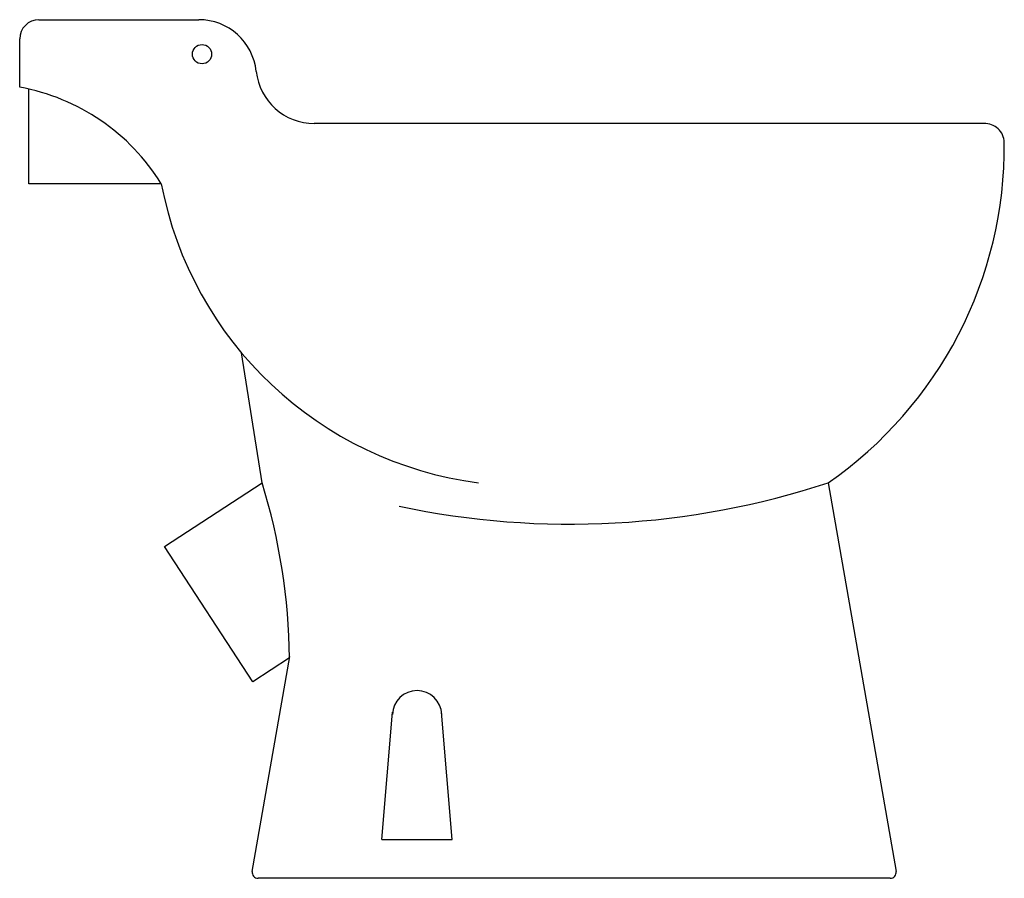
# Model space of a CAD drawing. Header units: millimetres. Extents: x 0 to 0.506, y 0 to 0.441.
import ezdxf

# ---------------------------------------------------------------- set-up
doc = ezdxf.new("R2010")
doc.units = ezdxf.units.MM
doc.layers.add('BLOCKS', color=3, linetype='Continuous')

msp = doc.modelspace()

# ---------------------------------------------------------------- linework, layer by layer
at = {"layer": 'BLOCKS'}
for p, q in [((0.009909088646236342, 0.4409544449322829), (0.09197182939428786, 0.4409544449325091)), ((-3.699369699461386e-12, 0.4062726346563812), (-3.925038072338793e-12, 0.431045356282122)), ((0.004707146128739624, 0.3567271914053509), (0.004707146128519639, 0.405309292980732)), ((0.495426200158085, 0.3876230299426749), (0.1513556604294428, 0.3876230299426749)), ((0.07274030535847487, 0.3567271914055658), (0.004707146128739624, 0.3567271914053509)), ((0.1245578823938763, 0.2031237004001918), (0.1139545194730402, 0.2698517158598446)), ((0.07441683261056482, 0.1704834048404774), (0.1245578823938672, 0.2031237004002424)), ((0.4153699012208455, 0.2031363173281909), (0.4502491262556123, 0.003516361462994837)), ((0.1197229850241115, 0.100885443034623), (0.07441683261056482, 0.1704834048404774)), ((0.1195201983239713, 0.003514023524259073), (0.1387272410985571, 0.1139545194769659)), ((0.1385903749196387, 0.1131675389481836), (0.1197229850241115, 0.100885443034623)), ((0.1860610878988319, 0.01995873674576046), (0.1915797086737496, 0.08536528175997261)), ((0.2222656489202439, 0.01995873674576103), (0.2167470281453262, 0.08536528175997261)), ((0.1860610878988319, 0.01995873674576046), (0.2222656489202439, 0.01995873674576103)), ((0.4472938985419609, 5.684341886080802e-16), (0.1224758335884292, 0))]:
    msp.add_line(p, q, dxfattribs=at)
msp.add_circle((0.09366553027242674, 0.4232566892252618), 0.004954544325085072, dxfattribs=at)
for centre, radius, start, end in [((0.009909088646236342, 0.431045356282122), 0.009909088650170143, 90, 180), ((0.09197182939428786, 0.4112271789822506), 0.02972726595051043, 6.14726388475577, 90), ((0.1513556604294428, 0.4176230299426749), 0.03, 186.1472638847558, 270), ((-0.01936383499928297, 0.2996738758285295), 0.1083432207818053, 31.77587739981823, 79.70439286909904), ((0.495887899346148, 0.3776731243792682), 0.009960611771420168, 1.660734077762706, 92.65675416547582), ((0.295667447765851, 0.375907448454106), 0.2101869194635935, 304.715699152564, 0.560012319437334), ((0.2603090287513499, 0.3924969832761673), 0.1909489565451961, 190.7968003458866, 262.6048759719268), ((-0.1784693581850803, 0.1097811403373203), 0.3170778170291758, 0.6119319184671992, 17.12058862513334), ((0.282809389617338, 0.6060445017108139), 0.4241547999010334, 258.0461780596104, 288.2116827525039), ((0.2041633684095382, 0.08368819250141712), 0.01269492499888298, 2.05434944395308, 177.9456505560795), ((0.1224758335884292, 0.003000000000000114), 0.003, 170.1341930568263, 270), ((0.4472938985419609, 0.003000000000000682), 0.003, 270, 9.91113163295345)]:
    msp.add_arc(centre, radius, start, end, dxfattribs=at)

doc.saveas('drawing.dxf')
